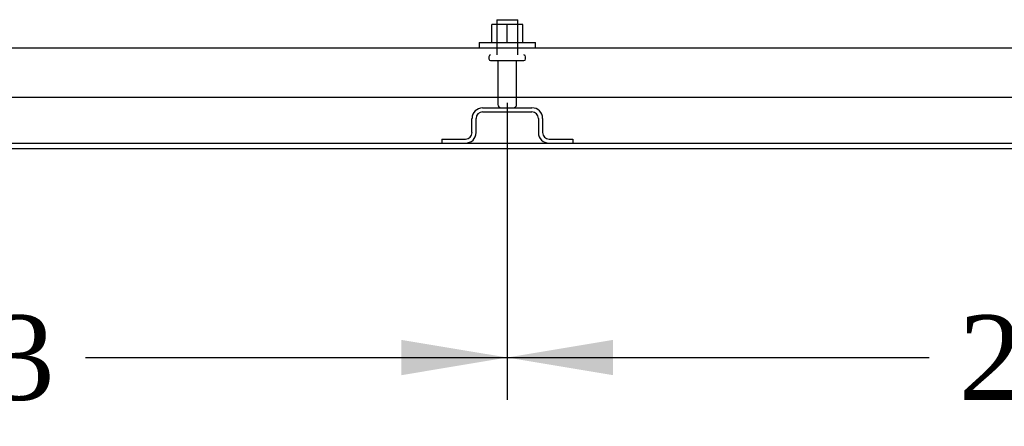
# Model space of a CAD drawing. Header units: inches. Extents: x 1 to 359, y -2 to 239.
# Tile 2 of 24: x 90.94 to 108.4, y 35.51 to 42.71. Entities that reach past the tile are written whole.
import ezdxf
from ezdxf.enums import TextEntityAlignment as Align
from ezdxf.lldxf.tags import DXFTag

# ---------------------------------------------------------------- set-up
doc = ezdxf.new("R2010")
doc.units = ezdxf.units.IN
doc.header["$MEASUREMENT"] = 0
for name, color, linetype in [('COM43132', 7, 'Continuous'), ('COM55738-22', 7, 'Continuous'), ('COM71188-1', 7, 'Continuous'), ('COM71190-1', 7, 'Continuous'), ('Default', 7, 'Continuous'), ('NTS166105', 7, 'Continuous'), ('STD26089', 7, 'Continuous'), ('WAF25059', 7, 'Continuous')]:
    doc.layers.add(name, color=color, linetype=linetype)
doc.styles.add('SEACAD_Times_New_Roman', font='times.ttf')
tags = doc.linetypes.add('HIDDEN2', pattern=[0.1875, 0.125, -0.0625]).pattern_tags.tags
tags[6:7] = [DXFTag(74, 4), DXFTag(75, 0), DXFTag(340, '0'), DXFTag(46, 0.0), DXFTag(50, 0.0), DXFTag(44, 0.0), DXFTag(45, 0.0)]
tags[4:5] = [DXFTag(74, 4), DXFTag(75, 0), DXFTag(340, '0'), DXFTag(46, 0.0), DXFTag(50, 0.0), DXFTag(44, 0.0), DXFTag(45, 0.0)]
doc.dimstyles.new('HAMMOND_(STH_-_300x200)', dxfattribs={"dimtxt": 1.5, "dimasz": 1.875, "dimexe": 0.75, "dimexo": 0.75, "dimgap": 0.375, "dimtad": 0, "dimtih": 1, "dimtoh": 1, "dimzin": 0, "dimdsep": 46, "dimtxsty": 'SEACAD_Times_New_Roman', "dimblk1": '_SE_FILLED', "dimblk2": '_SE_FILLED', "dimsah": 1, "dimcen": 0.75, "dimadec": 0, "dimazin": 0, "dimtfac": 0.8, "dimtofl": 0, "dimtmove": 0, "dimatfit": 3, "dimfxl": 1, "dimtolj": 1, "dimtzin": 0, "dimarcsym": 0})

# ---------------------------------------------------------------- blocks, each defined once
blk = doc.blocks.new('SE1')
at = {"layer": 'COM43132', "color": 7, "linetype": 'HIDDEN2'}
for p, q in [((77.768, 42.213), (121.398, 42.213)), ((77.708, 41.338), (121.458, 41.338))]:
    blk.add_line(p, q, dxfattribs=at)
at = {"layer": 'COM55738-22', "color": 7, "linetype": 'HIDDEN2'}
for p, q in [((99.146, 41.151), (100.021, 41.151)), ((99.146, 41.079), (100.021, 41.079)), ((98.958, 40.714), (98.958, 40.964)), ((99.03, 40.714), (99.03, 40.964)), ((100.136, 40.964), (100.136, 40.714)), ((100.208, 40.964), (100.208, 40.714)), ((98.421, 40.598), (98.843, 40.598)), ((98.421, 40.598), (98.421, 40.526)), ((100.324, 40.598), (100.746, 40.598)), ((100.746, 40.598), (100.746, 40.526))]:
    blk.add_line(p, q, dxfattribs=at)
for centre, radius, start, end in [((99.146, 40.964), 0.187, 90, 180), ((99.146, 40.964), 0.116, 90, 180), ((100.021, 40.964), 0.188, 0, 90), ((100.021, 40.964), 0.116, 0, 90), ((98.843, 40.714), 0.188, 270, 0), ((98.843, 40.714), 0.116, 270, 0), ((100.324, 40.714), 0.188, 180, 270), ((100.324, 40.714), 0.116, 180, 270)]:
    blk.add_arc(centre, radius, start, end, dxfattribs=at)
at = {"layer": 'COM71188-1', "color": 7, "linetype": 'Continuous'}
blk.add_line((83.554, 40.431), (115.616, 40.431), dxfattribs=at)
at = {"layer": 'COM71190-1', "color": 7, "linetype": 'Continuous'}
blk.add_line((83.554, 40.526), (115.616, 40.526), dxfattribs=at)
at = {"layer": 'NTS166105', "color": 7, "linetype": 'HIDDEN2'}
for p, q in [((99.581, 42.629), (99.31, 42.629)), ((99.31, 42.309), (99.31, 42.629)), ((99.86, 42.629), (99.581, 42.629)), ((99.581, 42.309), (99.581, 42.629)), ((99.86, 42.309), (99.86, 42.629))]:
    blk.add_line(p, q, dxfattribs=at)
at = {"layer": 'STD26089', "color": 7, "linetype": 'HIDDEN2'}
for p, q in [((99.396, 42.713), (99.771, 42.713)), ((99.396, 42.713), (99.396, 42.088)), ((99.771, 42.088), (99.771, 42.713)), ((99.258, 42.058), (99.258, 42.018)), ((99.288, 41.988), (99.878, 41.988)), ((99.417, 41.988), (99.417, 41.211)), ((99.749, 41.211), (99.749, 41.988)), ((99.908, 42.018), (99.908, 42.058))]:
    blk.add_line(p, q, dxfattribs=at)
for centre, radius, start, end in [((99.288, 42.058), 0.03, 90, 180), ((99.878, 42.058), 0.03, 0, 90), ((99.288, 42.018), 0.03, 180, 270), ((99.878, 42.018), 0.03, 270, 0), ((99.477, 41.211), 0.06, 180, 270), ((99.689, 41.211), 0.06, 270, 0)]:
    blk.add_arc(centre, radius, start, end, dxfattribs=at)
at = {"layer": 'WAF25059', "color": 7, "linetype": 'HIDDEN2'}
for p, q in [((99.083, 42.309), (100.083, 42.309)), ((99.083, 42.309), (99.083, 42.213)), ((100.083, 42.213), (100.083, 42.309))]:
    blk.add_line(p, q, dxfattribs=at)
blk = doc.blocks.new('DMBLK3929')
at = {"layer": 'Default', "linetype": 'Continuous'}
for points in [[(80.333, 36.415), (80.333, 37.04), (78.458, 36.728)], [(97.708, 36.415), (99.583, 36.728), (97.708, 37.04)]]:
    blk.add_hatch(color=7, dxfattribs=at).paths.add_polyline_path(points)
at = {"layer": 'Default', "color": 7, "linetype": 'Continuous'}
for p, q in [((99.583, 41.238), (99.583, 35.978)), ((78.458, 40.329), (78.458, 35.978)), ((78.458, 36.728), (85.936, 36.728)), ((92.105, 36.728), (99.583, 36.728))]:
    blk.add_line(p, q, dxfattribs=at)
at = {"layer": 'Default', "color": 7, "linetype": 'Continuous', "style": 'SEACAD_Times_New_Roman'}
blk.add_text('21.13', height=1.5, dxfattribs=at).set_placement((86.461, 37.478), align=Align.TOP_LEFT)
blk = doc.blocks.new('_SE_FILLED')
at = {"color": 0}
blk.add_line((0, 0), (-1, 0), dxfattribs=at)
blk.add_solid([(0, 0), (-1, -0.1665), (-1, 0.1665), (0, 0)], dxfattribs=at)
blk = doc.blocks.new('DMBLK3930')
at = {"layer": 'Default', "linetype": 'Continuous'}
for points in [[(101.458, 36.415), (101.458, 37.04), (99.583, 36.728)], [(118.833, 36.415), (120.708, 36.728), (118.833, 37.04)]]:
    blk.add_hatch(color=7, dxfattribs=at).paths.add_polyline_path(points)
at = {"layer": 'Default', "color": 7, "linetype": 'Continuous'}
for p, q in [((99.583, 41.238), (99.583, 35.978)), ((120.708, 41.238), (120.708, 35.978)), ((99.583, 36.728), (107.062, 36.728)), ((113.23, 36.728), (120.708, 36.728))]:
    blk.add_line(p, q, dxfattribs=at)
at = {"layer": 'Default', "color": 7, "linetype": 'Continuous', "style": 'SEACAD_Times_New_Roman'}
blk.add_text('21.13', height=1.5, dxfattribs=at).set_placement((107.587, 37.478), align=Align.TOP_LEFT)

msp = doc.modelspace()

# ---------------------------------------------------------------- block references
at = {"layer": 'Default'}
msp.add_blockref('SE1', (0, 0), dxfattribs=at)

# ---------------------------------------------------------------- dimensions: what is measured, and where the dimension line sits
at = {"layer": 'Default', "color": 7, "linetype": 'Continuous'}
dim = msp.add_linear_dim(base=(99.5832, 36.7279), p1=(78.4579, 41.0793), p2=(99.5832, 41.9883), text='\\A1;<>', dimstyle='HAMMOND_(STH_-_300x200)', dxfattribs=at)
dim.commit()
dim.dimension.update_dxf_attribs({"geometry": 'DMBLK3929', "text_midpoint": (89.0205, 36.7279), "dimtype": 160})
dim = msp.add_linear_dim(base=(99.5832, 36.7279), p1=(99.5832, 41.9883), p2=(120.7084, 41.9883), angle=0, text='\\A1;<>', dimstyle='HAMMOND_(STH_-_300x200)', dxfattribs=at)
dim.commit()
dim.dimension.update_dxf_attribs({"geometry": 'DMBLK3930', "text_midpoint": (110.1458, 36.7279), "dimtype": 161})

doc.saveas('drawing.dxf')
